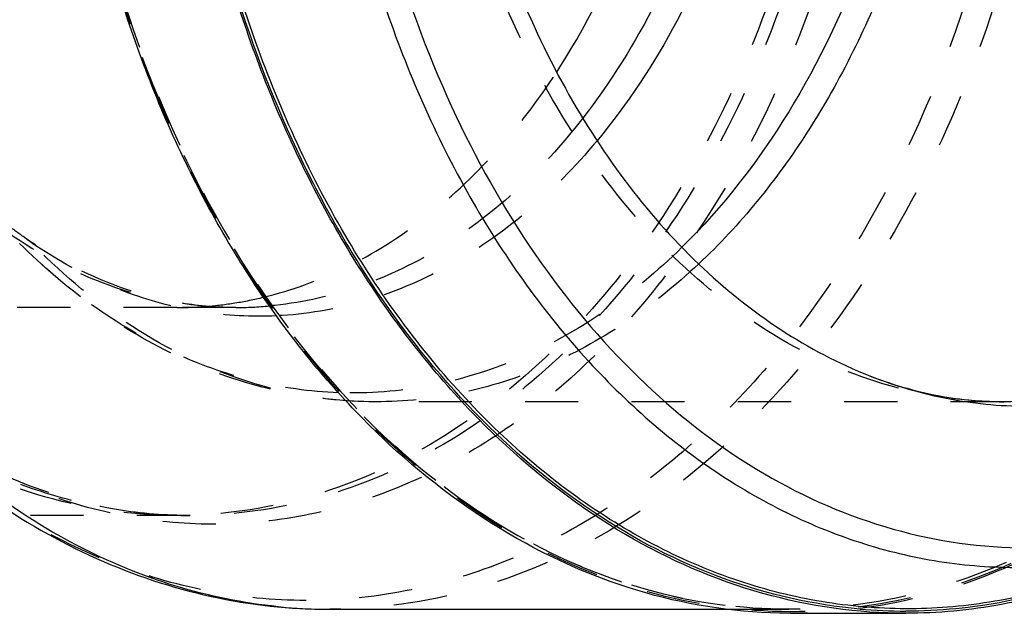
# Model space of a CAD drawing. Header units: millimetres. Extents: x 286 to 716, y 372 to 633.
# Tile 3 of 11: x 501 to 621, y 372 to 445. Entities that reach past the tile are written whole.
import ezdxf

# ---------------------------------------------------------------- set-up
doc = ezdxf.new("R2010")
doc.units = ezdxf.units.MM
doc.header["$LTSCALE"] = 65.185185
doc.linetypes.add('HIDDEN', pattern=[0.2, 0.1, -0.1])
doc.layers.add('KOERPER', color=7, linetype='CONTINUOUS')
doc.layers.add('KONST.EL_MIT_GEO', color=7, linetype='CONTINUOUS')

msp = doc.modelspace()

# ---------------------------------------------------------------- linework, layer by layer
at = {"layer": 'KOERPER', "color": 8, "linetype": 'HIDDEN'}
for p, q in [((527.05, 409.48), (519.83, 409.48)), ((521.46, 383.98), (500.23, 383.98)), ((587.11, 372.47), (594.83, 372.47))]:
    msp.add_line(p, q, dxfattribs=at)
at = {"layer": 'KOERPER', "color": 7, "linetype": 'CONTINUOUS'}
for p, q in [((538.57, 372.47), (587.11, 372.47)), ((595.04, 371.98), (594.81, 371.98)), ((595.04, 371.98), (609.18, 371.98))]:
    msp.add_line(p, q, dxfattribs=at)
at = {"layer": 'KOERPER', "color": 8, "linetype": 'HIDDEN'}
for centre, radius, start, end in [((519.66, 455.54), 46.08, 279.1217, 283.5686), ((519.82, 454.31), 44.83, 270.0047, 274.7288), ((519.78, 454.79), 45.32, 274.7314, 279.1159)]:
    msp.add_arc(centre, radius, start, end, dxfattribs=at)
at = {"layer": 'KOERPER', "color": 7, "linetype": 'CONTINUOUS'}
msp.add_arc((609.18, 435.77), 63.52, 264.8885, 269.9971, dxfattribs=at)
for points, knots in [([(603.53, 372.5), (597.85, 373.01), (586.33, 375.64), (570.23, 384), (555.63, 396.43), (543, 412.42), (532.74, 431.42), (525.18, 452.75), (520.56, 475.67), (519.04, 499.41), (520.67, 523.13), (525.4, 546.01), (533.07, 567.27), (543.42, 586.16), (556.12, 602.04), (570.79, 614.33), (586.94, 622.53), (598.46, 625.05), (604.14, 625.5)], [0, 0, 0, 0, 0.051663, 0.105563, 0.162859, 0.224083, 0.289171, 0.357567, 0.428355, 0.500384, 0.57239, 0.64311, 0.711401, 0.776355, 0.837435, 0.894594, 0.948389, 1, 1, 1, 1]), ([(594.81, 371.98), (588.92, 372), (576.88, 373.75), (559.79, 381.27), (544.2, 393.3), (530.65, 409.29), (519.59, 428.63), (508.52, 458.28), (505.24, 482.64), (505.24, 498.98)], [0, 0, 0, 0, 0.103357, 0.210498, 0.324259, 0.446108, 0.576135, 0.71328, 1, 1, 1, 1]), ([(609.18, 371.98), (603.29, 371.98), (591.22, 373.69), (574.09, 381.17), (558.46, 393.18), (544.87, 409.18), (533.77, 428.53), (522.67, 458.22), (519.38, 482.62), (519.38, 498.98)], [0, 0, 0, 0, 0.103363, 0.210479, 0.324205, 0.446029, 0.57605, 0.71321, 1, 1, 1, 1]), ([(566.39, 438.36), (569.12, 442.56), (575.25, 454.05), (581.53, 474.47), (583.11, 490.72), (583.11, 498.98)], [0, 0, 0, 0, 0.236053, 0.610727, 1, 1, 1, 1]), ([(633.32, 376.93), (629.45, 375.4), (621.51, 373.05), (613.26, 372.24), (609.18, 372.24)], [0, 0, 0, 0, 0.504474, 1, 1, 1, 1]), ([(632.42, 376.3), (628.69, 374.89), (621.04, 372.72), (613.11, 371.98), (609.18, 371.98)], [0, 0, 0, 0, 0.504136, 1, 1, 1, 1])]:
    msp.add_open_spline(points, degree=3, knots=knots, dxfattribs=at)
at = {"layer": 'KOERPER', "color": 8, "linetype": 'HIDDEN'}
for points, knots in [([(601.14, 498.98), (601.14, 484.16), (598.16, 462.07), (588.11, 435.19), (578.07, 417.66), (565.76, 403.18), (551.6, 392.3), (536.09, 385.52), (525.17, 383.98), (519.83, 383.98)], [0, 0, 0, 0, 0.28679, 0.42395, 0.553971, 0.675795, 0.789521, 0.896637, 1, 1, 1, 1]), ([(684.84, 498.98), (684.84, 482.62), (681.55, 458.22), (670.45, 428.53), (659.35, 409.18), (645.76, 393.18), (630.13, 381.17), (613, 373.69), (600.94, 371.98), (595.04, 371.98)], [0, 0, 0, 0, 0.28679, 0.42395, 0.553971, 0.675795, 0.789521, 0.896637, 1, 1, 1, 1]), ([(530.47, 410.75), (533.94, 411.59), (540.86, 414.13), (550.45, 420.18), (559.16, 428.34), (564.11, 434.86), (566.39, 438.36)], [0, 0, 0, 0, 0.231175, 0.473131, 0.728979, 1, 1, 1, 1]), ([(519.83, 409.48), (517.05, 409.48), (505.19, 409.48), (493.34, 409.48), (484.26, 409.59)], [0, 0, 0, 0, 0.234503, 1, 1, 1, 1]), ([(519.83, 383.98), (514.43, 383.98), (503.4, 385.55), (493.22, 390.05), (488.41, 392.9)], [0, 0, 0, 0, 0.490917, 1, 1, 1, 1])]:
    msp.add_open_spline(points, degree=3, knots=knots, dxfattribs=at)
at = {"layer": 'KONST.EL_MIT_GEO', "color": 8, "linetype": 'HIDDEN'}
for p, q in [((501.19, 418.05), (501.13, 418.09)), ((527.05, 409.48), (527.05, 409.48)), ((621.18, 397.92), (544.23, 397.92)), ((521.46, 383.98), (521.46, 383.98))]:
    msp.add_line(p, q, dxfattribs=at)
at = {"layer": 'KONST.EL_MIT_GEO', "color": 7, "linetype": 'CONTINUOUS'}
msp.add_line((538.57, 372.47), (538.57, 372.47), dxfattribs=at)
at = {"layer": 'KONST.EL_MIT_GEO', "color": 8, "linetype": 'HIDDEN'}
for centre, radius, start, end in [((527.05, 454.35), 44.87, 270.0039, 275.3072), ((521.45, 441.49), 57.51, 268.3793, 270.0012)]:
    msp.add_arc(centre, radius, start, end, dxfattribs=at)
at = {"layer": 'KONST.EL_MIT_GEO', "color": 7, "linetype": 'CONTINUOUS'}
for centre, radius, start, end in [((538.59, 436.08), 63.6, 264.2648, 264.8689), ((538.58, 435.94), 63.47, 264.8685, 267.2799), ((538.57, 435.8), 63.33, 267.2805, 269.9989)]:
    msp.add_arc(centre, radius, start, end, dxfattribs=at)
for points, knots in [([(604.02, 596.56), (600.24, 595), (592.8, 590.97), (582.76, 582.67), (573.81, 572.24), (563.42, 555.51), (554.54, 530.88), (550.98, 498.97), (554.54, 467.07), (563.42, 442.44), (573.81, 425.71), (582.76, 415.28), (592.8, 406.98), (600.24, 402.95), (604.02, 401.39)], [0, 0, 0, 0, 0.052658, 0.108145, 0.166866, 0.228856, 0.360996, 0.5, 0.639004, 0.771144, 0.833134, 0.891855, 0.947343, 1, 1, 1, 1]), ([(633.3, 377.16), (630.03, 375.87), (623.36, 373.81), (613.03, 372.36), (602.66, 372.61), (592.37, 374.54), (582.33, 378.15), (569.21, 385.21), (554.09, 398.14), (539.36, 418.52), (524.36, 451.7), (519.93, 479.99), (519.93, 498.98)], [0, 0, 0, 0, 0.053982, 0.107045, 0.15986, 0.213121, 0.267483, 0.323504, 0.44183, 0.570047, 0.707641, 1, 1, 1, 1]), ([(536.9, 498.98), (536.9, 480.76), (541.14, 453.61), (555.54, 421.76), (569.68, 402.19), (584.2, 389.78), (596.79, 382.99), (606.43, 379.54), (616.3, 377.67), (626.27, 377.44), (636.18, 378.83), (642.58, 380.81), (645.72, 382.04)], [0, 0, 0, 0, 0.292258, 0.429873, 0.558133, 0.676482, 0.732506, 0.78687, 0.840134, 0.892951, 0.946016, 1, 1, 1, 1]), ([(539.92, 498.98), (539.92, 483.66), (543, 460.81), (553.39, 433), (563.78, 414.88), (576.51, 399.89), (591.16, 388.64), (607.21, 381.62), (624.03, 379.23), (640.85, 381.62), (656.9, 388.64), (671.55, 399.89), (684.28, 414.88), (694.67, 433), (705.06, 460.81), (708.14, 483.66), (708.14, 498.98)], [0, 0, 0, 0, 0.143351, 0.211928, 0.276946, 0.33787, 0.394744, 0.448311, 0.5, 0.55169, 0.605257, 0.662131, 0.723054, 0.788073, 0.856649, 1, 1, 1, 1]), ([(590.34, 498.98), (590.34, 492.79), (589.44, 480.51), (584.26, 457.57), (576.5, 441.58), (569.59, 432.71)], [0, 0, 0, 0, 0.263548, 0.521478, 1, 1, 1, 1]), ([(593.92, 498.98), (593.92, 492.46), (592.94, 479.56), (587.31, 455.58), (578.84, 438.95), (571.33, 429.94)], [0, 0, 0, 0, 0.264604, 0.523124, 1, 1, 1, 1]), ([(612.1, 498.98), (612.1, 491), (611.09, 479.06), (607.72, 463.66), (601.17, 442.88), (591.76, 426.72), (581.74, 416.87)], [0, 0, 0, 0, 0.267767, 0.39941, 0.528289, 1, 1, 1, 1]), ([(615.68, 498.98), (615.68, 490.74), (614.62, 478.43), (611.08, 462.57), (606.29, 447.76), (598.1, 431.05), (588.88, 419.61), (583.79, 414.83)], [0, 0, 0, 0, 0.267682, 0.399189, 0.527819, 0.77318, 1, 1, 1, 1]), ([(692.64, 498.98), (692.64, 485.96), (690.02, 466.55), (681.18, 442.92), (672.36, 427.53), (661.55, 414.8), (649.1, 405.24), (635.48, 399.29), (625.88, 397.92), (621.18, 397.92)], [0, 0, 0, 0, 0.28679, 0.42395, 0.553971, 0.675795, 0.789521, 0.896635, 1, 1, 1, 1]), ([(604.02, 401.39), (606.78, 400.26), (612.43, 398.52), (618.31, 397.92), (621.18, 397.92)], [0, 0, 0, 0, 0.509127, 1, 1, 1, 1]), ([(604.02, 401.39), (607.21, 400.09), (613.79, 398.07), (620.65, 397.38), (624.03, 397.38)], [0, 0, 0, 0, 0.504772, 1, 1, 1, 1]), ([(532.24, 372.79), (528, 373.22), (519.46, 374.96), (507.19, 380.06), (495.6, 387.55), (488.64, 393.86), (485.33, 397.33)], [0, 0, 0, 0, 0.236796, 0.480257, 0.733878, 1, 1, 1, 1]), ([(484.54, 396.56), (488.29, 392.81), (496.26, 386.03), (509.64, 378.32), (523.87, 373.55), (533.71, 372.47), (538.57, 372.47)], [0, 0, 0, 0, 0.262537, 0.514727, 0.75936, 1, 1, 1, 1])]:
    msp.add_open_spline(points, degree=3, knots=knots, dxfattribs=at)
at = {"layer": 'KONST.EL_MIT_GEO', "color": 8, "linetype": 'HIDDEN'}
for points, knots in [([(527.05, 409.48), (522.9, 409.48), (514.39, 410.68), (502.32, 415.96), (491.3, 424.42), (481.73, 435.69), (473.91, 449.33), (466.09, 470.25), (463.77, 487.45), (463.77, 498.98)], [0, 0, 0, 0, 0.103363, 0.210479, 0.324205, 0.446029, 0.576051, 0.713211, 1, 1, 1, 1]), ([(544.23, 397.92), (539.54, 397.92), (529.94, 399.29), (516.31, 405.24), (503.87, 414.8), (493.05, 427.53), (484.23, 442.93), (475.4, 466.55), (472.78, 485.96), (472.78, 498.98)], [0, 0, 0, 0, 0.103365, 0.210484, 0.324214, 0.446041, 0.576066, 0.71323, 1, 1, 1, 1]), ([(606.36, 498.98), (606.36, 488.49), (604.39, 467.82), (595.68, 438.87), (583.8, 417.76), (571.96, 404.05), (562.37, 395.74), (552.03, 389.35), (541.14, 385), (529.91, 382.81), (518.56, 382.82), (507.34, 385.03), (496.45, 389.39), (486.12, 395.8), (479.88, 401.23), (476.9, 404.2)], [0, 0, 0, 0, 0.150009, 0.294637, 0.429524, 0.492683, 0.552874, 0.610369, 0.665691, 0.719598, 0.773016, 0.826932, 0.88227, 0.939785, 1, 1, 1, 1]), ([(624.43, 498.98), (624.43, 487.64), (622.31, 465.31), (612.89, 434.03), (600.06, 411.21), (587.27, 396.4), (576.9, 387.42), (565.73, 380.51), (553.96, 375.82), (541.82, 373.45), (529.56, 373.46), (517.43, 375.85), (505.67, 380.56), (494.5, 387.49), (487.76, 393.35), (484.54, 396.56)], [0, 0, 0, 0, 0.150001, 0.294625, 0.429515, 0.492676, 0.552868, 0.610363, 0.665686, 0.719595, 0.773014, 0.82693, 0.882268, 0.939784, 1, 1, 1, 1]), ([(684.7, 498.98), (684.7, 482.64), (681.41, 458.28), (670.33, 428.64), (659.25, 409.32), (645.69, 393.35), (630.08, 381.36), (612.97, 373.88), (595.04, 371.34), (577.11, 373.88), (560, 381.36), (544.39, 393.35), (530.82, 409.32), (519.75, 428.64), (508.67, 458.28), (505.38, 482.64), (505.38, 498.98)], [0, 0, 0, 0, 0.143397, 0.211969, 0.276975, 0.33789, 0.394756, 0.448316, 0.5, 0.551683, 0.605244, 0.66211, 0.723025, 0.788031, 0.856603, 1, 1, 1, 1]), ([(594.83, 372.47), (588.95, 372.47), (576.93, 374.18), (559.88, 381.64), (544.3, 393.6), (530.76, 409.53), (519.72, 428.81), (508.66, 458.38), (505.38, 482.68), (505.38, 498.98)], [0, 0, 0, 0, 0.103367, 0.210487, 0.32422, 0.446049, 0.576062, 0.713206, 1, 1, 1, 1]), ([(505.47, 498.98), (505.47, 482.67), (508.75, 458.36), (519.8, 428.79), (530.85, 409.51), (544.38, 393.58), (559.93, 381.63), (576.97, 374.18), (588.97, 372.47), (594.83, 372.47)], [0, 0, 0, 0, 0.287004, 0.424244, 0.554311, 0.676132, 0.789797, 0.896795, 1, 1, 1, 1]), ([(602.77, 498.98), (602.77, 484.16), (599.79, 462.07), (589.74, 435.19), (579.7, 417.66), (567.39, 403.18), (553.23, 392.31), (537.72, 385.52), (526.8, 383.98), (521.46, 383.98)], [0, 0, 0, 0, 0.286762, 0.423928, 0.553954, 0.675783, 0.789514, 0.896634, 1, 1, 1, 1]), ([(628.02, 498.98), (628.02, 482.68), (624.74, 458.38), (613.69, 428.81), (602.64, 409.53), (589.1, 393.6), (573.52, 381.64), (556.47, 374.18), (544.45, 372.47), (538.57, 372.47)], [0, 0, 0, 0, 0.286748, 0.423914, 0.553944, 0.675776, 0.789509, 0.896632, 1, 1, 1, 1]), ([(621.18, 397.92), (616.49, 397.92), (606.89, 399.29), (593.27, 405.24), (580.82, 414.8), (570.01, 427.53), (561.19, 442.92), (552.35, 466.55), (549.73, 485.96), (549.73, 498.98)], [0, 0, 0, 0, 0.103365, 0.210479, 0.324205, 0.446029, 0.57605, 0.71321, 1, 1, 1, 1]), ([(684.28, 498.98), (684.28, 482.68), (681, 458.38), (669.94, 428.81), (658.89, 409.53), (645.36, 393.6), (629.78, 381.64), (612.72, 374.18), (600.7, 372.47), (594.83, 372.47)], [0, 0, 0, 0, 0.286793, 0.423937, 0.553951, 0.67578, 0.789513, 0.896633, 1, 1, 1, 1]), ([(569.59, 432.71), (567.05, 429.44), (561.59, 423.47), (552.15, 416.35), (541.96, 411.55), (534.76, 410), (531.2, 409.67)], [0, 0, 0, 0, 0.27011, 0.524816, 0.766626, 1, 1, 1, 1]), ([(571.33, 429.94), (568.69, 426.76), (563.04, 420.99), (553.34, 414.24), (542.93, 409.86), (535.65, 408.63), (532.06, 408.46)], [0, 0, 0, 0, 0.269373, 0.523571, 0.765507, 1, 1, 1, 1]), ([(501.13, 418.09), (500.42, 418.59), (497.52, 420.71), (494.82, 423.1), (492.9, 425.02)], [0, 0, 0, 0, 0.243367, 1, 1, 1, 1]), ([(532.06, 408.46), (529.02, 408.31), (522.85, 408.64), (513.78, 410.99), (505.06, 415.15), (499.73, 418.96), (497.18, 421.1)], [0, 0, 0, 0, 0.240477, 0.484597, 0.736666, 1, 1, 1, 1]), ([(527.05, 409.48), (524.85, 409.48), (520.39, 409.84), (511.42, 412.05), (505.09, 415.34), (501.19, 418.05)], [0, 0, 0, 0, 0.239516, 0.483714, 1, 1, 1, 1]), ([(544.23, 397.92), (540.29, 397.92), (532.33, 398.8), (520.82, 402.64), (510.03, 408.86), (503.6, 414.32), (500.58, 417.34)], [0, 0, 0, 0, 0.241309, 0.486298, 0.738299, 1, 1, 1, 1]), ([(539.64, 399.03), (536.15, 399.15), (529.09, 400.15), (518.87, 403.83), (509.17, 409.58), (503.35, 414.58), (500.58, 417.34)], [0, 0, 0, 0, 0.23753, 0.480844, 0.734049, 1, 1, 1, 1]), ([(581.74, 416.87), (578.76, 413.95), (572.49, 408.71), (561.99, 402.89), (550.94, 399.48), (543.36, 398.9), (539.64, 399.03)], [0, 0, 0, 0, 0.266202, 0.519, 0.761932, 1, 1, 1, 1]), ([(583.79, 414.83), (580.96, 412.17), (575.01, 407.38), (565.16, 401.97), (554.82, 398.67), (547.73, 397.92), (544.23, 397.92)], [0, 0, 0, 0, 0.265097, 0.517875, 0.76142, 1, 1, 1, 1]), ([(476.9, 404.2), (480.1, 401), (486.82, 395.26), (497.97, 388.79), (509.59, 384.86), (517.55, 383.98), (521.46, 383.98)], [0, 0, 0, 0, 0.271229, 0.52545, 0.766387, 1, 1, 1, 1]), ([(519.83, 384), (516.83, 384.08), (510.78, 384.73), (498.79, 387.94), (490.36, 392.4), (485.18, 396.05)], [0, 0, 0, 0, 0.242702, 0.488819, 1, 1, 1, 1])]:
    msp.add_open_spline(points, degree=3, knots=knots, dxfattribs=at)

doc.saveas('drawing.dxf')
